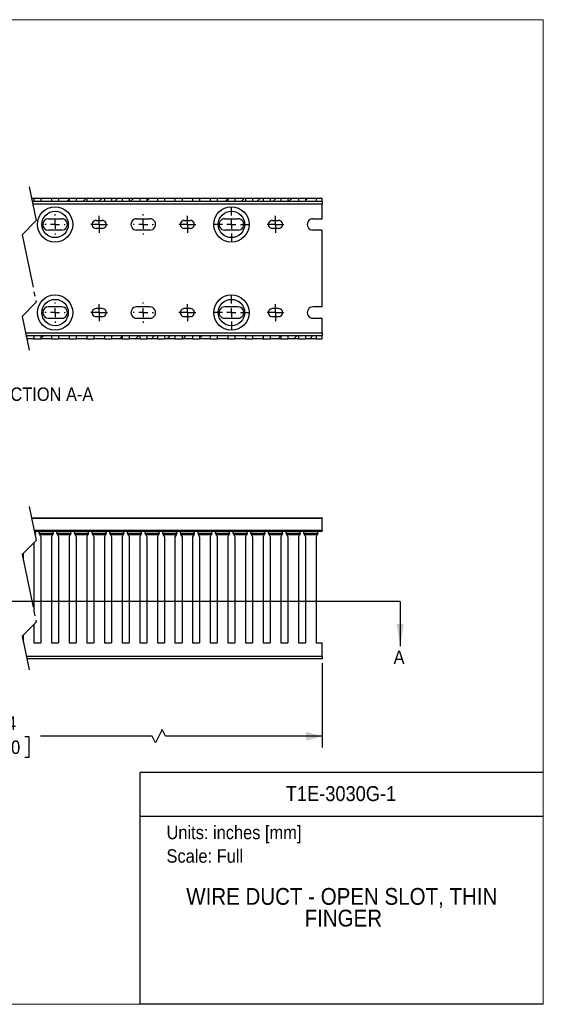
# Model space of a CAD drawing. Header units: inches. Extents: x 0 to 34, y 0 to 22.
# Tile 4 of 4: x 22.3 to 34, y 0 to 22. Entities that reach past the tile are written whole.
import ezdxf
from ezdxf.enums import TextEntityAlignment as Align

# ---------------------------------------------------------------- set-up
doc = ezdxf.new("R2010")
doc.units = ezdxf.units.IN
doc.header["$LTSCALE"] = 2
doc.header["$MEASUREMENT"] = 0
doc.linetypes.add('SLD-Center', pattern=[0.75, 0.6, -0.05, 0.05, -0.05])
doc.linetypes.add('SLD-Solid', pattern=[0])
for name, color, linetype in [('CENTER', 40, 'SLD-Center'), ('HATCH', 6, 'SLD-Solid'), ('SLD-DEFPOINTS', 7, 'Continuous')]:
    doc.layers.add(name, color=color, linetype=linetype)
doc.layers.add('DIMENSIONS', color=140, linetype='SLD-Solid', lineweight=25)
doc.layers.add('TEXT', color=140, linetype='SLD-Solid', lineweight=25)
doc.styles.add('SLDTEXTSTYLE0', font='GOTHIC.TTF', dxfattribs={"width": 0.913})
doc.dimstyles.new('SLDDIMSTYLE0', dxfattribs={"dimtxt": 0.3, "dimasz": 0.36, "dimexe": 0, "dimexo": 0.0625, "dimgap": 0.075, "dimtad": 0, "dimtih": 1, "dimtoh": 1, "dimrnd": 1e-09, "dimzin": 12, "dimdsep": 46, "dimtxsty": 'SLDTEXTSTYLE0', "dimsah": 1, "dimcen": 0.09, "dimadec": 0, "dimazin": 3, "dimtfac": 1, "dimtofl": 0, "dimtmove": 0, "dimatfit": 3, "dimfxl": 0, "dimfrac": 2, "dimtolj": 1, "dimtzin": 12, "dimarcsym": 0})

# ---------------------------------------------------------------- blocks, each defined once
blk = doc.blocks.new('Block1')
at = {"color": 140, "linetype": 'SLD-Solid', "lineweight": 18}
blk.add_line((34, 0), (34, 5.178), dxfattribs=at)
at = {"layer": 'TEXT'}
for p, q in [((34, 5.178), (25, 5.178)), ((25, 0), (25, 5.178)), ((25, 4.204), (34, 4.204)), ((34, 0), (25, 0))]:
    blk.add_line(p, q, dxfattribs=at)
at = {"layer": 'TEXT', "char_height": 0.3, "attachment_point": 1, "style": 'SLDTEXTSTYLE0'}
for s, insert in [('Units: inches [mm]', (25.589, 3.99)), ('Scale: Full', (25.589, 3.464))]:
    blk.add_mtext(s, dxfattribs=dict(at, insert=insert))
at = {"layer": 'TEXT', "color": 140, "style": 'SLDTEXTSTYLE0', "width": 0.913}
for tag, height, p in [('AUTOATTR0', 0.333, (28.251, 4.441)), ('AUTOATTR1_0', 0.375, (26.03, 2.111)), ('AUTOATTR1_1', 0.375, (28.671, 1.626))]:
    blk.add_attdef(tag, text='', height=height, dxfattribs=at).set_placement(p, align=Align.BOTTOM_LEFT)
blk = doc.blocks.new('Block2')
at = {"color": 7, "linetype": 'SLD-Solid', "lineweight": 18}
for p, q in [((34, 22), (0, 22)), ((34, 0), (34, 22)), ((34, 0), (0, 0))]:
    blk.add_line(p, q, dxfattribs=at)
blk = doc.blocks.new('_D')
at = {"layer": 'DIMENSIONS'}
for p, q in [((14.56, 7.622), (14.56, 5.739)), ((29.066, 7.622), (29.066, 5.739)), ((14.56, 5.989), (20.849, 5.989)), ((21.203, 5.987), (21.112, 5.987)), ((21.112, 5.987), (21.112, 5.511)), ((22.423, 5.987), (22.514, 5.987)), ((22.514, 5.987), (22.514, 5.511)), ((25.268, 5.989), (22.777, 5.989)), ((25.343, 5.839), (25.268, 5.989)), ((25.493, 6.139), (25.343, 5.839)), ((25.568, 5.989), (25.493, 6.139)), ((29.066, 5.989), (25.568, 5.989)), ((21.112, 5.511), (21.203, 5.511)), ((22.514, 5.511), (22.423, 5.511))]:
    blk.add_line(p, q, dxfattribs=at)
for points in [[(14.56, 5.989), (14.92, 5.889), (14.92, 6.089)], [(29.066, 5.989), (28.706, 6.089), (28.706, 5.889)]]:
    blk.add_solid(points, dxfattribs=at)
at = {"layer": 'DIMENSIONS', "char_height": 0.3, "attachment_point": 1, "style": 'SLDTEXTSTYLE0'}
for s, insert in [('78.74', (21.314, 6.431)), ('2000.0', (21.203, 5.894))]:
    blk.add_mtext(s, dxfattribs=dict(at, insert=insert))
blk = doc.blocks.new('SW_CENTERMARKSYMBOL_5')
at = {"layer": 'CENTER', "color": 0}
for p, q in [((0, 0.2), (0, 0.228)), ((-0.2, 0), (-0.228, 0)), ((0, 0), (-0.1, 0)), ((0, 0), (0, 0.1)), ((0, 0), (0.1, 0)), ((0, 0), (0, -0.1)), ((0.2, 0), (0.228, 0)), ((0, -0.2), (0, -0.228))]:
    blk.add_line(p, q, dxfattribs=at)
blk = doc.blocks.new('SW_CENTERMARKSYMBOL_6')
at = {"layer": 'CENTER', "color": 0}
for p, q in [((-0.1, 0), (-0.189, 0)), ((0, 0), (-0.1, 0)), ((0, 0.1), (0, 0.189)), ((0, 0), (0, 0.1)), ((0, 0), (0, -0.1)), ((0, 0), (0.1, 0)), ((0.1, 0), (0.189, 0)), ((0, -0.1), (0, -0.189))]:
    blk.add_line(p, q, dxfattribs=at)
blk = doc.blocks.new('SW_CENTERMARKSYMBOL_7')
at = {"layer": 'CENTER', "color": 0}
for p, q in [((0, 0.2), (0, 0.228)), ((-0.2, 0), (-0.228, 0)), ((0, 0), (-0.1, 0)), ((0, 0), (0, 0.1)), ((0, 0), (0.1, 0)), ((0, 0), (0, -0.1)), ((0.2, 0), (0.228, 0)), ((0, -0.2), (0, -0.228))]:
    blk.add_line(p, q, dxfattribs=at)
blk = doc.blocks.new('SW_CENTERMARKSYMBOL_8')
at = {"layer": 'CENTER', "color": 0}
for p, q in [((0.984, 0.2), (0.984, 0.395)), ((-0.1, 0), (-0.189, 0)), ((0, 0), (-0.1, 0)), ((0, 0.1), (0, 0.189)), ((0, 0), (0, 0.1)), ((0, 0), (0.1, 0)), ((0, 0), (0, -0.1)), ((0.1, 0), (0.189, 0)), ((0.784, 0), (0.589, 0)), ((0.984, 0), (0.884, 0)), ((0.984, 0), (0.984, 0.1)), ((0.984, 0), (0.984, -0.1)), ((0.984, 0), (1.084, 0)), ((1.184, 0), (1.38, 0)), ((0, -0.1), (0, -0.189)), ((0.984, -0.2), (0.984, -0.395))]:
    blk.add_line(p, q, dxfattribs=at)
blk = doc.blocks.new('SW_CENTERMARKSYMBOL_9')
at = {"layer": 'CENTER', "color": 0}
for p, q in [((-0.1, 0), (-0.189, 0)), ((0, 0), (-0.1, 0)), ((0, 0.1), (0, 0.189)), ((0, 0), (0, 0.1)), ((0, 0), (0, -0.1)), ((0, 0), (0.1, 0)), ((0.1, 0), (0.189, 0)), ((0, -0.1), (0, -0.189))]:
    blk.add_line(p, q, dxfattribs=at)
blk = doc.blocks.new('SW_CENTERMARKSYMBOL_17')
at = {"layer": 'CENTER', "color": 0}
for p, q in [((0, 0.2), (0, 0.228)), ((-0.2, 0), (-0.228, 0)), ((0, 0), (-0.1, 0)), ((0, 0), (0, 0.1)), ((0, 0), (0.1, 0)), ((0, 0), (0, -0.1)), ((0.2, 0), (0.228, 0)), ((0, -0.2), (0, -0.228))]:
    blk.add_line(p, q, dxfattribs=at)
blk = doc.blocks.new('SW_CENTERMARKSYMBOL_18')
at = {"layer": 'CENTER', "color": 0}
for p, q in [((-0.1, 0), (-0.189, 0)), ((0, 0), (-0.1, 0)), ((0, 0.1), (0, 0.189)), ((0, 0), (0, 0.1)), ((0, 0), (0.1, 0)), ((0, 0), (0, -0.1)), ((0.1, 0), (0.189, 0)), ((0, -0.1), (0, -0.189))]:
    blk.add_line(p, q, dxfattribs=at)
blk = doc.blocks.new('SW_CENTERMARKSYMBOL_19')
at = {"layer": 'CENTER', "color": 0}
for p, q in [((0, 0.2), (0, 0.228)), ((-0.2, 0), (-0.228, 0)), ((0, 0), (-0.1, 0)), ((0, 0), (0, 0.1)), ((0, 0), (0, -0.1)), ((0, 0), (0.1, 0)), ((0.2, 0), (0.228, 0)), ((0, -0.2), (0, -0.228))]:
    blk.add_line(p, q, dxfattribs=at)
blk = doc.blocks.new('SW_CENTERMARKSYMBOL_20')
at = {"layer": 'CENTER', "color": 0}
for p, q in [((0.984, 0.2), (0.984, 0.395)), ((-0.1, 0), (-0.189, 0)), ((0, 0), (-0.1, 0)), ((0, 0.1), (0, 0.189)), ((0, 0), (0, 0.1)), ((0, 0), (0.1, 0)), ((0, 0), (0, -0.1)), ((0.1, 0), (0.189, 0)), ((0.784, 0), (0.589, 0)), ((0.984, 0), (0.884, 0)), ((0.984, 0), (0.984, 0.1)), ((0.984, 0), (0.984, -0.1)), ((0.984, 0), (1.084, 0)), ((1.184, 0), (1.38, 0)), ((0, -0.1), (0, -0.189)), ((0.984, -0.2), (0.984, -0.395))]:
    blk.add_line(p, q, dxfattribs=at)
blk = doc.blocks.new('SW_CENTERMARKSYMBOL_21')
at = {"layer": 'CENTER', "color": 0}
for p, q in [((-0.1, 0), (-0.189, 0)), ((0, 0), (-0.1, 0)), ((0, 0.1), (0, 0.189)), ((0, 0), (0, 0.1)), ((0, 0), (0, -0.1)), ((0, 0), (0.1, 0)), ((0.1, 0), (0.189, 0)), ((0, -0.1), (0, -0.189))]:
    blk.add_line(p, q, dxfattribs=at)
blk = doc.blocks.new('SW_HATCH_0')
at = {"layer": 'HATCH', "color": 0}
for p, q in [((-8.244, 0), (-8.195, 0.048)), ((-7.89, 0), (-7.811, 0.079)), ((-7.536, 0), (-7.458, 0.079)), ((-7.183, 0), (-7.104, 0.079)), ((-6.829, 0), (-6.751, 0.079)), ((-6.463, 0.013), (-6.397, 0.079)), ((-6.069, 0.053), (-6.044, 0.079)), ((-5.062, 0), (-5.046, 0.016)), ((-4.708, 0), (-4.652, 0.056)), ((-4.354, 0), (-4.276, 0.079)), ((-4.001, 0), (-3.922, 0.079)), ((-3.647, 0), (-3.569, 0.079)), ((-3.294, 0), (-3.215, 0.079)), ((-2.92, 0.021), (-2.862, 0.079)), ((-2.526, 0.061), (-2.508, 0.079)), ((-1.526, 0), (-1.502, 0.024)), ((-1.172, 0), (-1.109, 0.064)), ((0, 0), (0.011, 0.011)), ((0.354, 0), (0.405, 0.051)), ((0.707, 0), (0.786, 0.079)), ((1.061, 0), (1.139, 0.079)), ((1.414, 0), (1.493, 0.079)), ((1.768, 0), (1.847, 0.079)), ((2.137, 0.016), (2.2, 0.079)), ((2.531, 0.056), (2.554, 0.079)), ((3.536, 0), (3.554, 0.019)), ((3.889, 0), (3.948, 0.059)), ((4.243, 0), (4.321, 0.079)), ((4.596, 0), (4.675, 0.079)), ((4.95, 0), (5.028, 0.079)), ((5.303, 0), (5.382, 0.079)), ((5.68, 0.023), (5.736, 0.079)), ((-8.451, -3.036), (-8.407, -2.992)), ((-7.425, -3.071), (-7.408, -3.053)), ((-7.072, -3.071), (-7.014, -3.013)), ((-6.718, -3.071), (-6.639, -2.992)), ((-6.365, -3.071), (-6.286, -2.992)), ((-6.011, -3.071), (-5.932, -2.992)), ((-5.658, -3.071), (-5.579, -2.992)), ((-5.282, -3.049), (-5.225, -2.992)), ((-4.888, -3.008), (-4.872, -2.992)), ((-3.89, -3.071), (-3.864, -3.046)), ((-3.536, -3.071), (-3.471, -3.005)), ((-3.183, -3.071), (-3.104, -2.992)), ((-2.829, -3.071), (-2.75, -2.992)), ((-2.476, -3.071), (-2.397, -2.992)), ((-2.122, -3.071), (-2.043, -2.992)), ((-1.738, -3.041), (-1.69, -2.992)), ((-1.345, -3.001), (-1.336, -2.992)), ((-0.552, -3.027), (-0.517, -2.992)), ((-0.225, -3.054), (-0.164, -2.992)), ((0.168, -3.014), (0.19, -2.992)), ((1.172, -3.071), (1.192, -3.051)), ((1.525, -3.071), (1.586, -3.01)), ((1.879, -3.071), (1.958, -2.992)), ((2.232, -3.071), (2.311, -2.992)), ((2.586, -3.071), (2.665, -2.992)), ((2.94, -3.071), (3.018, -2.992)), ((3.318, -3.046), (3.372, -2.992)), ((3.712, -3.006), (3.725, -2.992)), ((4.707, -3.071), (4.735, -3.043)), ((5.061, -3.071), (5.129, -3.003)), ((5.414, -3.071), (5.493, -2.992)), ((5.768, -3.071), (5.847, -2.992))]:
    blk.add_line(p, q, dxfattribs=at)

msp = doc.modelspace()

# ---------------------------------------------------------------- linework, layer by layer
for p, q in [((22.573, 18.015), (22.629, 18.015)), ((22.629, 17.936), (22.59, 17.936)), ((29.066, 17.877), (22.602, 17.877)), ((22.629, 18.015), (22.629, 17.936)), ((22.629, 18.015), (22.786, 18.015)), ((22.786, 17.936), (22.629, 17.936)), ((22.786, 18.015), (22.786, 17.936)), ((22.786, 18.015), (23.022, 18.015)), ((23.022, 17.936), (22.786, 17.936)), ((23.022, 18.015), (23.022, 17.936)), ((23.022, 18.015), (23.18, 18.015)), ((23.18, 17.936), (23.022, 17.936)), ((23.18, 18.015), (23.18, 17.936)), ((23.18, 18.015), (23.416, 18.015)), ((23.416, 17.936), (23.18, 17.936)), ((23.416, 18.015), (23.416, 17.936)), ((23.416, 18.015), (23.574, 18.015)), ((23.574, 17.936), (23.416, 17.936)), ((23.574, 18.015), (23.574, 17.936)), ((23.574, 18.015), (23.81, 18.015)), ((23.81, 17.936), (23.574, 17.936)), ((23.81, 18.015), (23.81, 17.936)), ((23.81, 18.015), (23.967, 18.015)), ((23.967, 17.936), (23.81, 17.936)), ((23.967, 18.015), (23.967, 17.936)), ((23.967, 18.015), (24.203, 18.015)), ((24.203, 17.936), (23.967, 17.936)), ((24.203, 18.015), (24.203, 17.936)), ((24.203, 18.015), (24.361, 18.015)), ((24.361, 17.936), (24.203, 17.936)), ((24.361, 18.015), (24.361, 17.936)), ((24.361, 18.015), (24.597, 18.015)), ((24.597, 17.936), (24.361, 17.936)), ((24.597, 18.015), (24.597, 17.936)), ((24.597, 18.015), (24.755, 18.015)), ((24.755, 17.936), (24.597, 17.936)), ((24.755, 18.015), (24.755, 17.936)), ((24.755, 18.015), (24.991, 18.015)), ((24.991, 17.936), (24.755, 17.936)), ((24.991, 18.015), (24.991, 17.936)), ((24.991, 18.015), (25.148, 18.015)), ((25.148, 17.936), (24.991, 17.936)), ((25.148, 18.015), (25.148, 17.936)), ((25.148, 18.015), (25.385, 18.015)), ((25.385, 17.936), (25.148, 17.936)), ((25.385, 18.015), (25.385, 17.936)), ((25.385, 18.015), (25.542, 18.015)), ((25.542, 17.936), (25.385, 17.936)), ((25.542, 18.015), (25.542, 17.936)), ((25.542, 18.015), (25.778, 18.015)), ((25.778, 17.936), (25.542, 17.936)), ((25.778, 18.015), (25.778, 17.936)), ((25.778, 18.015), (25.936, 18.015)), ((25.936, 17.936), (25.778, 17.936)), ((25.936, 18.015), (25.936, 17.936)), ((25.936, 18.015), (26.172, 18.015)), ((26.172, 17.936), (25.936, 17.936)), ((26.172, 18.015), (26.172, 17.936)), ((26.172, 18.015), (26.329, 18.015)), ((26.329, 17.936), (26.172, 17.936)), ((26.329, 18.015), (26.329, 17.936)), ((26.329, 18.015), (26.566, 18.015)), ((26.566, 17.936), (26.329, 17.936)), ((26.566, 18.015), (26.566, 17.936)), ((26.566, 18.015), (26.723, 18.015)), ((26.723, 17.936), (26.566, 17.936)), ((26.723, 18.015), (26.723, 17.936)), ((26.723, 18.015), (26.959, 18.015)), ((26.959, 17.936), (26.723, 17.936)), ((26.959, 18.015), (26.959, 17.936)), ((26.959, 18.015), (27.117, 18.015)), ((27.117, 17.936), (26.959, 17.936)), ((27.117, 18.015), (27.117, 17.936)), ((27.117, 18.015), (27.353, 18.015)), ((27.353, 17.936), (27.117, 17.936)), ((27.353, 18.015), (27.353, 17.936)), ((27.353, 18.015), (27.511, 18.015)), ((27.511, 17.936), (27.353, 17.936)), ((27.511, 18.015), (27.511, 17.936)), ((27.511, 18.015), (27.747, 18.015)), ((27.747, 17.936), (27.511, 17.936)), ((27.747, 18.015), (27.747, 17.936)), ((27.747, 18.015), (27.904, 18.015)), ((27.904, 17.936), (27.747, 17.936)), ((27.904, 18.015), (27.904, 17.936)), ((27.904, 18.015), (28.14, 18.015)), ((28.14, 17.936), (27.904, 17.936)), ((28.14, 18.015), (28.14, 17.936)), ((28.14, 18.015), (28.298, 18.015)), ((28.298, 17.936), (28.14, 17.936)), ((28.298, 18.015), (28.298, 17.936)), ((28.298, 18.015), (28.534, 18.015)), ((28.534, 17.936), (28.298, 17.936)), ((28.534, 18.015), (28.534, 17.936)), ((28.534, 18.015), (28.692, 18.015)), ((28.692, 17.936), (28.534, 17.936)), ((28.692, 18.015), (28.692, 17.936)), ((28.692, 18.015), (28.928, 18.015)), ((28.928, 17.936), (28.692, 17.936)), ((28.928, 18.015), (28.928, 17.936)), ((28.928, 18.015), (29.066, 18.015)), ((29.066, 17.936), (28.928, 17.936)), ((29.066, 17.936), (29.066, 18.015)), ((29.066, 17.936), (29.066, 17.877)), ((29.066, 17.553), (29.066, 17.877)), ((22.953, 17.553), (23.249, 17.553)), ((24.016, 17.513), (24.154, 17.513)), ((24.922, 17.553), (25.217, 17.553)), ((25.985, 17.513), (26.123, 17.513)), ((26.89, 17.553), (27.186, 17.553)), ((27.953, 17.513), (28.091, 17.513)), ((28.859, 17.553), (29.066, 17.553)), ((23.249, 17.297), (22.953, 17.297)), ((24.154, 17.336), (24.016, 17.336)), ((25.217, 17.297), (24.922, 17.297)), ((26.123, 17.336), (25.985, 17.336)), ((27.186, 17.297), (26.89, 17.297)), ((28.091, 17.336), (27.953, 17.336)), ((29.066, 17.297), (28.859, 17.297)), ((29.066, 15.584), (29.066, 17.297)), ((23.249, 15.584), (22.953, 15.584)), ((24.154, 15.545), (24.016, 15.545)), ((25.217, 15.584), (24.922, 15.584)), ((26.123, 15.545), (25.985, 15.545)), ((27.186, 15.584), (26.89, 15.584)), ((28.091, 15.545), (27.953, 15.545)), ((29.066, 15.584), (28.859, 15.584)), ((22.953, 15.328), (23.249, 15.328)), ((24.016, 15.368), (24.154, 15.368)), ((24.922, 15.328), (25.217, 15.328)), ((25.985, 15.368), (26.123, 15.368)), ((26.89, 15.328), (27.186, 15.328)), ((27.953, 15.368), (28.091, 15.368)), ((28.859, 15.328), (29.066, 15.328)), ((29.066, 15.003), (29.066, 15.328)), ((22.44, 15.003), (29.066, 15.003)), ((29.066, 15.003), (29.066, 14.944)), ((22.453, 14.944), (22.629, 14.944)), ((22.629, 14.866), (22.469, 14.866)), ((22.629, 14.944), (22.629, 14.866)), ((22.629, 14.944), (22.786, 14.944)), ((22.629, 14.866), (22.786, 14.866)), ((22.786, 14.944), (22.786, 14.866)), ((22.786, 14.944), (23.022, 14.944)), ((23.022, 14.866), (22.786, 14.866)), ((23.022, 14.944), (23.022, 14.866)), ((23.022, 14.944), (23.18, 14.944)), ((23.022, 14.866), (23.18, 14.866)), ((23.18, 14.944), (23.18, 14.866)), ((23.18, 14.944), (23.416, 14.944)), ((23.416, 14.866), (23.18, 14.866)), ((23.416, 14.944), (23.416, 14.866)), ((23.416, 14.944), (23.574, 14.944)), ((23.416, 14.866), (23.574, 14.866)), ((23.574, 14.944), (23.574, 14.866)), ((23.574, 14.944), (23.81, 14.944)), ((23.81, 14.866), (23.574, 14.866)), ((23.81, 14.944), (23.81, 14.866)), ((23.81, 14.944), (23.967, 14.944)), ((23.81, 14.866), (23.967, 14.866)), ((23.967, 14.944), (23.967, 14.866)), ((23.967, 14.944), (24.203, 14.944)), ((24.203, 14.866), (23.967, 14.866)), ((24.203, 14.944), (24.203, 14.866)), ((24.203, 14.944), (24.361, 14.944)), ((24.203, 14.866), (24.361, 14.866)), ((24.361, 14.944), (24.361, 14.866)), ((24.361, 14.944), (24.597, 14.944)), ((24.597, 14.866), (24.361, 14.866)), ((24.597, 14.944), (24.597, 14.866)), ((24.597, 14.944), (24.755, 14.944)), ((24.597, 14.866), (24.755, 14.866)), ((24.755, 14.944), (24.755, 14.866)), ((24.755, 14.944), (24.991, 14.944)), ((24.991, 14.866), (24.755, 14.866)), ((24.991, 14.944), (24.991, 14.866)), ((24.991, 14.944), (25.148, 14.944)), ((24.991, 14.866), (25.148, 14.866)), ((25.148, 14.944), (25.148, 14.866)), ((25.148, 14.944), (25.385, 14.944)), ((25.385, 14.866), (25.148, 14.866)), ((25.385, 14.944), (25.385, 14.866)), ((25.385, 14.944), (25.542, 14.944)), ((25.385, 14.866), (25.542, 14.866)), ((25.542, 14.944), (25.778, 14.944)), ((25.542, 14.944), (25.542, 14.866)), ((25.778, 14.866), (25.542, 14.866)), ((25.778, 14.944), (25.778, 14.866)), ((25.778, 14.944), (25.936, 14.944)), ((25.778, 14.866), (25.936, 14.866)), ((25.936, 14.944), (25.936, 14.866)), ((25.936, 14.944), (26.172, 14.944)), ((26.172, 14.866), (25.936, 14.866)), ((26.172, 14.944), (26.172, 14.866)), ((26.172, 14.944), (26.329, 14.944)), ((26.172, 14.866), (26.329, 14.866)), ((26.329, 14.944), (26.566, 14.944)), ((26.329, 14.944), (26.329, 14.866)), ((26.566, 14.866), (26.329, 14.866)), ((26.566, 14.944), (26.566, 14.866)), ((26.566, 14.944), (26.723, 14.944)), ((26.566, 14.866), (26.723, 14.866)), ((26.723, 14.944), (26.959, 14.944)), ((26.723, 14.944), (26.723, 14.866)), ((26.959, 14.866), (26.723, 14.866)), ((26.959, 14.944), (26.959, 14.866)), ((26.959, 14.944), (27.117, 14.944)), ((26.959, 14.866), (27.117, 14.866)), ((27.117, 14.944), (27.353, 14.944)), ((27.117, 14.944), (27.117, 14.866)), ((27.353, 14.866), (27.117, 14.866)), ((27.353, 14.944), (27.353, 14.866)), ((27.353, 14.944), (27.511, 14.944)), ((27.353, 14.866), (27.511, 14.866)), ((27.511, 14.944), (27.747, 14.944)), ((27.511, 14.944), (27.511, 14.866)), ((27.747, 14.866), (27.511, 14.866)), ((27.747, 14.944), (27.747, 14.866)), ((27.747, 14.944), (27.904, 14.944)), ((27.747, 14.866), (27.904, 14.866)), ((27.904, 14.944), (28.14, 14.944)), ((27.904, 14.944), (27.904, 14.866)), ((28.14, 14.866), (27.904, 14.866)), ((28.14, 14.944), (28.14, 14.866)), ((28.14, 14.944), (28.298, 14.944)), ((28.14, 14.866), (28.298, 14.866)), ((28.298, 14.944), (28.534, 14.944)), ((28.298, 14.944), (28.298, 14.866)), ((28.534, 14.866), (28.298, 14.866)), ((28.534, 14.944), (28.534, 14.866)), ((28.534, 14.944), (28.692, 14.944)), ((28.534, 14.866), (28.692, 14.866)), ((28.692, 14.944), (28.928, 14.944)), ((28.692, 14.944), (28.692, 14.866)), ((28.928, 14.866), (28.692, 14.866)), ((28.928, 14.944), (28.928, 14.866)), ((28.928, 14.944), (29.066, 14.944)), ((28.928, 14.866), (29.066, 14.866)), ((29.066, 14.866), (29.066, 14.944)), ((22.573, 10.871), (29.066, 10.871)), ((29.066, 10.852), (22.577, 10.852)), ((29.066, 10.871), (29.066, 10.852)), ((29.066, 10.593), (29.066, 10.852)), ((22.631, 10.593), (29.066, 10.593)), ((22.636, 10.573), (29.066, 10.573)), ((22.666, 10.552), (22.654, 10.573)), ((22.749, 10.552), (22.761, 10.573)), ((23.06, 10.552), (23.048, 10.573)), ((23.142, 10.552), (23.154, 10.573)), ((23.453, 10.552), (23.442, 10.573)), ((23.536, 10.552), (23.548, 10.573)), ((23.847, 10.552), (23.835, 10.573)), ((23.93, 10.552), (23.942, 10.573)), ((24.241, 10.552), (24.229, 10.573)), ((24.324, 10.552), (24.335, 10.573)), ((24.635, 10.552), (24.623, 10.573)), ((24.717, 10.552), (24.729, 10.573)), ((25.028, 10.552), (25.016, 10.573)), ((25.111, 10.552), (25.123, 10.573)), ((25.422, 10.552), (25.41, 10.573)), ((25.505, 10.552), (25.516, 10.573)), ((25.816, 10.552), (25.804, 10.573)), ((25.898, 10.552), (25.91, 10.573)), ((26.209, 10.552), (26.197, 10.573)), ((26.292, 10.552), (26.304, 10.573)), ((26.603, 10.552), (26.591, 10.573)), ((26.686, 10.552), (26.698, 10.573)), ((26.997, 10.552), (26.985, 10.573)), ((27.079, 10.552), (27.091, 10.573)), ((27.39, 10.552), (27.379, 10.573)), ((27.473, 10.552), (27.485, 10.573)), ((27.784, 10.552), (27.772, 10.573)), ((27.867, 10.552), (27.879, 10.573)), ((28.178, 10.552), (28.166, 10.573)), ((28.261, 10.552), (28.272, 10.573)), ((28.572, 10.552), (28.56, 10.573)), ((28.654, 10.552), (28.666, 10.573)), ((28.965, 10.552), (28.953, 10.573)), ((29.066, 10.593), (29.066, 10.573)), ((22.646, 10.524), (22.666, 10.524)), ((22.666, 10.524), (22.666, 10.552)), ((22.666, 10.524), (22.666, 10.513)), ((22.749, 10.524), (22.749, 10.552)), ((22.749, 10.524), (22.749, 10.513)), ((22.749, 10.524), (23.06, 10.524)), ((22.763, 10.489), (22.786, 10.448)), ((23.046, 10.489), (22.763, 10.489)), ((22.786, 10.448), (22.786, 8.076)), ((23.046, 10.489), (23.022, 10.448)), ((23.022, 10.448), (23.022, 8.076)), ((23.06, 10.524), (23.06, 10.552)), ((23.06, 10.524), (23.06, 10.513)), ((23.142, 10.524), (23.142, 10.552)), ((23.142, 10.524), (23.142, 10.513)), ((23.142, 10.524), (23.453, 10.524)), ((23.156, 10.489), (23.18, 10.448)), ((23.44, 10.489), (23.156, 10.489)), ((23.18, 10.448), (23.18, 8.076)), ((23.44, 10.489), (23.416, 10.448)), ((23.416, 10.448), (23.416, 8.076)), ((23.453, 10.524), (23.453, 10.552)), ((23.453, 10.524), (23.453, 10.513)), ((23.536, 10.524), (23.536, 10.552)), ((23.536, 10.524), (23.536, 10.513)), ((23.536, 10.524), (23.847, 10.524)), ((23.55, 10.489), (23.574, 10.448)), ((23.833, 10.489), (23.55, 10.489)), ((23.574, 10.448), (23.574, 8.076)), ((23.833, 10.489), (23.81, 10.448)), ((23.81, 10.448), (23.81, 8.076)), ((23.847, 10.524), (23.847, 10.552)), ((23.847, 10.524), (23.847, 10.513)), ((23.93, 10.524), (23.93, 10.552)), ((23.93, 10.524), (23.93, 10.513)), ((23.93, 10.524), (24.241, 10.524)), ((23.944, 10.489), (23.967, 10.448)), ((24.227, 10.489), (23.944, 10.489)), ((23.967, 10.448), (23.967, 8.076)), ((24.227, 10.489), (24.203, 10.448)), ((24.203, 10.448), (24.203, 8.076)), ((24.241, 10.524), (24.241, 10.552)), ((24.241, 10.524), (24.241, 10.513)), ((24.324, 10.524), (24.324, 10.552)), ((24.324, 10.524), (24.324, 10.513)), ((24.324, 10.524), (24.635, 10.524)), ((24.337, 10.489), (24.361, 10.448)), ((24.621, 10.489), (24.337, 10.489)), ((24.361, 10.448), (24.361, 8.076)), ((24.621, 10.489), (24.597, 10.448)), ((24.597, 10.448), (24.597, 8.076)), ((24.635, 10.524), (24.635, 10.552)), ((24.635, 10.524), (24.635, 10.513)), ((24.717, 10.524), (24.717, 10.552)), ((24.717, 10.524), (24.717, 10.513)), ((24.717, 10.524), (25.028, 10.524)), ((24.731, 10.489), (24.755, 10.448)), ((25.014, 10.489), (24.731, 10.489)), ((24.755, 10.448), (24.755, 8.076)), ((25.014, 10.489), (24.991, 10.448)), ((24.991, 10.448), (24.991, 8.076)), ((25.028, 10.524), (25.028, 10.552)), ((25.028, 10.524), (25.028, 10.513)), ((25.111, 10.524), (25.111, 10.552)), ((25.111, 10.524), (25.111, 10.513)), ((25.111, 10.524), (25.422, 10.524)), ((25.125, 10.489), (25.148, 10.448)), ((25.408, 10.489), (25.125, 10.489)), ((25.148, 10.448), (25.148, 8.076)), ((25.408, 10.489), (25.385, 10.448)), ((25.385, 10.448), (25.385, 8.076)), ((25.422, 10.524), (25.422, 10.552)), ((25.422, 10.524), (25.422, 10.513)), ((25.505, 10.524), (25.505, 10.552)), ((25.505, 10.524), (25.505, 10.513)), ((25.505, 10.524), (25.816, 10.524)), ((25.518, 10.489), (25.542, 10.448)), ((25.802, 10.489), (25.518, 10.489)), ((25.542, 10.448), (25.542, 8.076)), ((25.802, 10.489), (25.778, 10.448)), ((25.778, 10.448), (25.778, 8.076)), ((25.816, 10.524), (25.816, 10.552)), ((25.816, 10.524), (25.816, 10.513)), ((25.898, 10.524), (25.898, 10.552)), ((25.898, 10.524), (25.898, 10.513)), ((25.898, 10.524), (26.209, 10.524)), ((25.912, 10.489), (25.936, 10.448)), ((26.196, 10.489), (25.912, 10.489)), ((25.936, 10.448), (25.936, 8.076)), ((26.196, 10.489), (26.172, 10.448)), ((26.172, 10.448), (26.172, 8.076)), ((26.209, 10.524), (26.209, 10.552)), ((26.209, 10.524), (26.209, 10.513)), ((26.292, 10.524), (26.292, 10.552)), ((26.292, 10.524), (26.292, 10.513)), ((26.292, 10.524), (26.603, 10.524)), ((26.306, 10.489), (26.329, 10.448)), ((26.589, 10.489), (26.306, 10.489)), ((26.329, 10.448), (26.329, 8.076)), ((26.589, 10.489), (26.566, 10.448)), ((26.566, 10.448), (26.566, 8.076)), ((26.603, 10.524), (26.603, 10.552)), ((26.603, 10.524), (26.603, 10.513)), ((26.686, 10.524), (26.686, 10.552)), ((26.686, 10.524), (26.686, 10.513)), ((26.686, 10.524), (26.997, 10.524)), ((26.7, 10.489), (26.723, 10.448)), ((26.983, 10.489), (26.7, 10.489)), ((26.723, 10.448), (26.723, 8.076)), ((26.983, 10.489), (26.959, 10.448)), ((26.959, 10.448), (26.959, 8.076)), ((26.997, 10.524), (26.997, 10.552)), ((26.997, 10.524), (26.997, 10.513)), ((27.079, 10.524), (27.079, 10.552)), ((27.079, 10.524), (27.079, 10.513)), ((27.079, 10.524), (27.39, 10.524)), ((27.093, 10.489), (27.117, 10.448)), ((27.377, 10.489), (27.093, 10.489)), ((27.117, 10.448), (27.117, 8.076)), ((27.377, 10.489), (27.353, 10.448)), ((27.353, 10.448), (27.353, 8.076)), ((27.39, 10.524), (27.39, 10.552)), ((27.39, 10.524), (27.39, 10.513)), ((27.473, 10.524), (27.473, 10.552)), ((27.473, 10.524), (27.473, 10.513)), ((27.473, 10.524), (27.784, 10.524)), ((27.487, 10.489), (27.511, 10.448)), ((27.77, 10.489), (27.487, 10.489)), ((27.511, 10.448), (27.511, 8.076)), ((27.77, 10.489), (27.747, 10.448)), ((27.747, 10.448), (27.747, 8.076)), ((27.784, 10.524), (27.784, 10.552)), ((27.784, 10.524), (27.784, 10.513)), ((27.867, 10.524), (27.867, 10.552)), ((27.867, 10.524), (27.867, 10.513)), ((27.867, 10.524), (28.178, 10.524)), ((27.881, 10.489), (27.904, 10.448)), ((28.164, 10.489), (27.881, 10.489)), ((27.904, 10.448), (27.904, 8.076)), ((28.164, 10.489), (28.14, 10.448)), ((28.14, 10.448), (28.14, 8.076)), ((28.178, 10.524), (28.178, 10.552)), ((28.178, 10.524), (28.178, 10.513)), ((28.261, 10.524), (28.261, 10.552)), ((28.261, 10.524), (28.261, 10.513)), ((28.261, 10.524), (28.572, 10.524)), ((28.274, 10.489), (28.298, 10.448)), ((28.558, 10.489), (28.274, 10.489)), ((28.298, 10.448), (28.298, 8.076)), ((28.558, 10.489), (28.534, 10.448)), ((28.534, 10.448), (28.534, 8.076)), ((28.572, 10.524), (28.572, 10.552)), ((28.572, 10.524), (28.572, 10.513)), ((28.654, 10.524), (28.654, 10.552)), ((28.654, 10.524), (28.654, 10.513)), ((28.654, 10.524), (28.965, 10.524)), ((28.668, 10.489), (28.692, 10.448)), ((28.951, 10.489), (28.668, 10.489)), ((28.692, 10.448), (28.692, 8.076)), ((28.951, 10.489), (28.928, 10.448)), ((28.928, 10.448), (28.928, 8.076)), ((28.965, 10.524), (28.965, 10.552)), ((28.965, 10.524), (28.965, 10.513)), ((22.629, 10.316), (22.629, 8.782)), ((22.392, 10.08), (22.392, 9.914)), ((22.629, 8.492), (22.629, 8.076)), ((22.392, 8.255), (22.392, 8.089)), ((22.629, 8.076), (22.786, 8.076)), ((23.022, 8.076), (23.18, 8.076)), ((23.416, 8.076), (23.574, 8.076)), ((23.81, 8.076), (23.967, 8.076)), ((24.203, 8.076), (24.361, 8.076)), ((24.597, 8.076), (24.755, 8.076)), ((24.991, 8.076), (25.148, 8.076)), ((25.385, 8.076), (25.542, 8.076)), ((25.778, 8.076), (25.936, 8.076)), ((26.172, 8.076), (26.329, 8.076)), ((26.566, 8.076), (26.723, 8.076)), ((26.959, 8.076), (27.117, 8.076)), ((27.353, 8.076), (27.511, 8.076)), ((27.747, 8.076), (27.904, 8.076)), ((28.14, 8.076), (28.298, 8.076)), ((28.534, 8.076), (28.692, 8.076)), ((28.928, 8.076), (29.066, 8.076)), ((29.066, 7.781), (29.066, 8.076)), ((22.457, 7.781), (29.066, 7.781)), ((29.066, 7.722), (22.469, 7.722)), ((29.066, 7.781), (29.066, 7.722))]:
    msp.add_line(p, q)
at = {"flags": 128}
for points in [[(22.666, 10.513), (22.662, 10.505), (22.657, 10.497), (22.653, 10.49)], [(22.749, 10.513), (22.753, 10.505), (22.758, 10.497), (22.763, 10.489)], [(23.06, 10.513), (23.055, 10.505), (23.051, 10.497), (23.046, 10.489)], [(23.142, 10.513), (23.147, 10.505), (23.152, 10.497), (23.156, 10.489)], [(23.453, 10.513), (23.449, 10.505), (23.444, 10.497), (23.44, 10.489)], [(23.536, 10.513), (23.541, 10.505), (23.545, 10.497), (23.55, 10.489)], [(23.847, 10.513), (23.843, 10.505), (23.838, 10.497), (23.833, 10.489)], [(23.93, 10.513), (23.934, 10.505), (23.939, 10.497), (23.944, 10.489)], [(24.241, 10.513), (24.236, 10.505), (24.232, 10.497), (24.227, 10.489)], [(24.324, 10.513), (24.328, 10.505), (24.333, 10.497), (24.337, 10.489)], [(24.635, 10.513), (24.63, 10.505), (24.625, 10.497), (24.621, 10.489)], [(24.717, 10.513), (24.722, 10.505), (24.726, 10.497), (24.731, 10.489)], [(25.028, 10.513), (25.024, 10.505), (25.019, 10.497), (25.014, 10.489)], [(25.111, 10.513), (25.115, 10.505), (25.12, 10.497), (25.125, 10.489)], [(25.422, 10.513), (25.417, 10.505), (25.413, 10.497), (25.408, 10.489)], [(25.505, 10.513), (25.509, 10.505), (25.514, 10.497), (25.518, 10.489)], [(25.816, 10.513), (25.811, 10.505), (25.807, 10.497), (25.802, 10.489)], [(25.898, 10.513), (25.903, 10.505), (25.907, 10.497), (25.912, 10.489)], [(26.209, 10.513), (26.205, 10.505), (26.2, 10.497), (26.196, 10.489)], [(26.292, 10.513), (26.296, 10.505), (26.301, 10.497), (26.306, 10.489)], [(26.603, 10.513), (26.599, 10.505), (26.594, 10.497), (26.589, 10.489)], [(26.686, 10.513), (26.69, 10.505), (26.695, 10.497), (26.7, 10.489)], [(26.997, 10.513), (26.992, 10.505), (26.988, 10.497), (26.983, 10.489)], [(27.079, 10.513), (27.084, 10.505), (27.089, 10.497), (27.093, 10.489)], [(27.39, 10.513), (27.386, 10.505), (27.381, 10.497), (27.377, 10.489)], [(27.473, 10.513), (27.478, 10.505), (27.482, 10.497), (27.487, 10.489)], [(27.784, 10.513), (27.78, 10.505), (27.775, 10.497), (27.77, 10.489)], [(27.867, 10.513), (27.871, 10.505), (27.876, 10.497), (27.881, 10.489)], [(28.178, 10.513), (28.173, 10.505), (28.169, 10.497), (28.164, 10.489)], [(28.261, 10.513), (28.265, 10.505), (28.27, 10.497), (28.274, 10.489)], [(28.572, 10.513), (28.567, 10.505), (28.562, 10.497), (28.558, 10.489)], [(28.654, 10.513), (28.659, 10.505), (28.663, 10.497), (28.668, 10.489)], [(28.965, 10.513), (28.961, 10.505), (28.956, 10.497), (28.951, 10.489)]]:
    msp.add_lwpolyline(points, dxfattribs=at)
for centre, radius in [((23.101, 17.425), 0.394), ((23.101, 17.425), 0.295), ((27.038, 17.425), 0.394), ((27.038, 17.425), 0.295), ((23.101, 15.456), 0.394), ((27.038, 15.456), 0.394), ((23.101, 15.456), 0.295), ((27.038, 15.456), 0.295)]:
    msp.add_circle(centre, radius)
for centre, radius, start, end in [((22.953, 17.425), 0.128, 90.0006, 269.9994), ((23.249, 17.425), 0.128, 269.9996, 90.0004), ((24.016, 17.425), 0.0886, 89.9996, 270.0004), ((24.154, 17.425), 0.0886, 269.9996, 90.0004), ((24.922, 17.425), 0.128, 89.9996, 270.0004), ((25.217, 17.425), 0.128, 269.9996, 90.0004), ((25.985, 17.425), 0.0886, 89.9996, 270.0004), ((26.123, 17.425), 0.0886, 269.9996, 90.0004), ((26.89, 17.425), 0.128, 89.9996, 270.0004), ((27.186, 17.425), 0.128, 269.9996, 90.0004), ((27.953, 17.425), 0.0886, 89.9996, 270.0004), ((28.091, 17.425), 0.0886, 269.9996, 90.0004), ((28.859, 17.425), 0.128, 89.9996, 270.0004), ((22.953, 15.456), 0.128, 90.0006, 269.9994), ((23.249, 15.456), 0.128, 269.9996, 90.0004), ((24.016, 15.456), 0.0886, 89.9996, 270.0004), ((24.154, 15.456), 0.0886, 269.9996, 90.0004), ((24.922, 15.456), 0.128, 89.9996, 270.0004), ((25.217, 15.456), 0.128, 269.9996, 90.0004), ((25.985, 15.456), 0.0886, 89.9996, 270.0004), ((26.123, 15.456), 0.0886, 269.9996, 90.0004), ((26.89, 15.456), 0.128, 89.9996, 270.0004), ((27.186, 15.456), 0.128, 269.9996, 90.0004), ((27.953, 15.456), 0.0886, 89.9996, 270.0004), ((28.091, 15.456), 0.0886, 269.9996, 90.0004), ((28.859, 15.456), 0.128, 89.9996, 270.0004)]:
    msp.add_arc(centre, radius, start, end)
at = {"layer": 'CENTER', "color": 40}
for p, q in [((22.521, 18.265), (22.679, 17.51)), ((22.679, 17.51), (22.364, 17.195)), ((22.364, 17.195), (22.679, 15.685)), ((22.679, 15.685), (22.364, 15.37)), ((22.364, 15.37), (22.521, 14.616)), ((22.521, 11.121), (22.679, 10.366)), ((22.679, 10.366), (22.364, 10.051)), ((22.364, 10.051), (22.679, 8.542)), ((22.679, 8.542), (22.364, 8.227)), ((22.364, 8.227), (22.521, 7.472))]:
    msp.add_line(p, q, dxfattribs=at)
at = {"layer": 'HATCH'}
msp.add_line((30.806, 9.001), (12.82, 9.001), dxfattribs=at)
at = {"layer": 'HATCH', "linetype": 'SLD-Solid'}
msp.add_line((30.806, 9.001), (30.806, 8.001), dxfattribs=at)
at = {"layer": 'HATCH'}
msp.add_solid([(30.806, 8.001), (30.886, 8.501), (30.726, 8.501)], dxfattribs=at)

# ---------------------------------------------------------------- block references
at = {"layer": 'CENTER'}
for name, p in [('SW_CENTERMARKSYMBOL_17', (23.101, 17.425)), ('SW_CENTERMARKSYMBOL_18', (24.085, 17.425)), ('SW_CENTERMARKSYMBOL_19', (25.07, 17.425)), ('SW_CENTERMARKSYMBOL_20', (26.054, 17.425)), ('SW_CENTERMARKSYMBOL_21', (28.022, 17.425)), ('SW_CENTERMARKSYMBOL_8', (26.054, 15.456)), ('SW_CENTERMARKSYMBOL_5', (23.101, 15.456)), ('SW_CENTERMARKSYMBOL_6', (24.085, 15.456)), ('SW_CENTERMARKSYMBOL_7', (25.07, 15.456)), ('SW_CENTERMARKSYMBOL_9', (28.022, 15.456))]:
    msp.add_blockref(name, p, dxfattribs=at)
at = {"layer": 'HATCH'}
msp.add_blockref('SW_HATCH_0', (23.011, 17.936), dxfattribs=at)
at = {"layer": 'SLD-DEFPOINTS'}
msp.add_blockref('Block2', (0, 0), dxfattribs=at)
ref = msp.add_blockref('Block1', (0, 0), dxfattribs=at)
ref.add_attrib('AUTOATTR0', 'T1E-3030G-1', dxfattribs={"layer": 'TEXT', "height": 0.33333, "style": 'SLDTEXTSTYLE0', "width": 0.913}).set_placement((28.251, 4.441), align=Align.BOTTOM_LEFT)
ref.add_attrib('AUTOATTR1_0', 'WIRE DUCT - OPEN SLOT, THIN ', dxfattribs={"layer": 'TEXT', "height": 0.375, "style": 'SLDTEXTSTYLE0', "width": 0.913}).set_placement((26.03, 2.111), align=Align.BOTTOM_LEFT)
ref.add_attrib('AUTOATTR1_1', 'FINGER', dxfattribs={"layer": 'TEXT', "height": 0.375, "style": 'SLDTEXTSTYLE0', "width": 0.913}).set_placement((28.671, 1.626), align=Align.BOTTOM_LEFT)

# ---------------------------------------------------------------- texts
at = {"layer": 'HATCH', "insert": (30.658, 7.905), "char_height": 0.3, "attachment_point": 1, "style": 'SLDTEXTSTYLE0'}
msp.add_mtext('A', dxfattribs=at)
at = {"layer": 'TEXT', "insert": (22.786, 13.783), "char_height": 0.3, "attachment_point": 2, "style": 'SLDTEXTSTYLE0'}
msp.add_mtext('SECTION A-A', dxfattribs=at)

# ---------------------------------------------------------------- dimensions: what is measured, and where the dimension line sits
at = {"layer": 'DIMENSIONS'}
dim = msp.add_linear_dim(base=(14.56, 5.989), p1=(29.066, 7.722), p2=(14.56, 7.722), text='78.74', dimstyle='SLDDIMSTYLE0', dxfattribs=at)
dim.commit()
dim.dimension.update_dxf_attribs({"geometry": '_D', "text_midpoint": (21.813, 5.989), "dimtype": 160})

doc.saveas('drawing.dxf')
